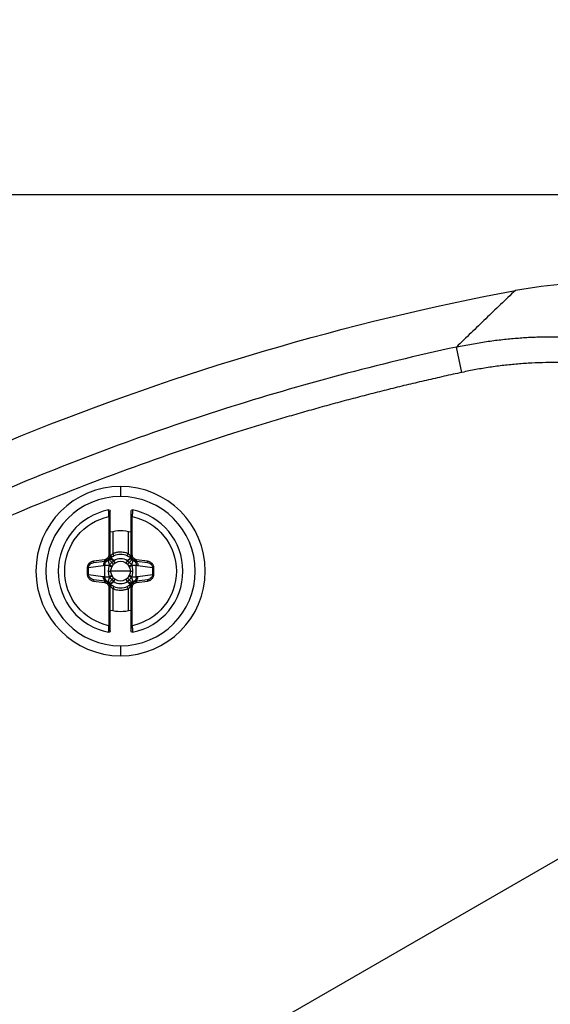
# Model space of a CAD drawing. Header units: millimetres. Extents: x 0 to 2235, y 0 to 1727.
# Tile 29 of 60: x 1133 to 1214, y 593 to 744. Entities that reach past the tile are written whole.
import ezdxf

# ---------------------------------------------------------------- set-up
doc = ezdxf.new("R2010")
doc.units = ezdxf.units.MM
doc.header["$LTSCALE"] = 2
doc.layers.add('DIMENSIONS', color=140, linetype='Continuous', lineweight=25)
doc.styles.add('SLDTEXTSTYLE0', font='TXT', dxfattribs={"width": 0.75})
doc.dimstyles.new('SLDDIMSTYLE0', dxfattribs={"dimtxt": 20, "dimasz": 20, "dimexe": 0, "dimexo": 0.0625, "dimgap": 5, "dimtad": 0, "dimtih": 1, "dimtoh": 1, "dimdec": 1, "dimlfac": 0.5, "dimrnd": 1e-09, "dimzin": 4, "dimdsep": 46, "dimtxsty": 'SLDTEXTSTYLE0', "dimsah": 1, "dimcen": 0.09, "dimadec": 0, "dimazin": 1, "dimtfac": 1, "dimtdec": 1, "dimtofl": 0, "dimtmove": 0, "dimatfit": 3, "dimfxl": 1, "dimfrac": 2, "dimtolj": 1, "dimtzin": 12, "dimarcsym": 0})
doc.dimstyles.new('SLDDIMSTYLE3', dxfattribs={"dimtxt": 20, "dimasz": 20, "dimexe": 0, "dimexo": 0.0625, "dimgap": 5, "dimtad": 0, "dimtih": 1, "dimtoh": 1, "dimdec": 1, "dimlfac": 0.5, "dimrnd": 1e-09, "dimzin": 4, "dimdsep": 46, "dimtxsty": 'SLDTEXTSTYLE0', "dimsah": 1, "dimcen": 0.09, "dimadec": 0, "dimazin": 1, "dimtfac": 1, "dimtdec": 1, "dimtmove": 0, "dimatfit": 0, "dimfxl": 1, "dimfrac": 2, "dimtolj": 1, "dimtzin": 12, "dimarcsym": 0})
doc.dimstyles.new('SLDDIMSTYLE4', dxfattribs={"dimtxt": 20, "dimasz": 20, "dimexe": 0, "dimexo": 0.0625, "dimgap": 5, "dimtad": 0, "dimtih": 1, "dimtoh": 1, "dimdec": 1, "dimlfac": 0.5, "dimrnd": 1e-09, "dimzin": 12, "dimdsep": 46, "dimtxsty": 'SLDTEXTSTYLE0', "dimsah": 1, "dimcen": 0, "dimadec": 0, "dimazin": 3, "dimtfac": 1, "dimtdec": 1, "dimtofl": 0, "dimtmove": 0, "dimatfit": 3, "dimfxl": 1, "dimfrac": 2, "dimtolj": 1, "dimtzin": 12, "dimarcsym": 0})

# ---------------------------------------------------------------- blocks, each defined once
blk = doc.blocks.new('_D')
at = {"layer": 'DIMENSIONS', "transparency": 16777216}
for p, q in [((304.05, 890.42), (304.05, 710.89)), ((1292.05, 888.67), (1292.05, 710.89)), ((764.8, 720.18), (758.7, 720.18)), ((758.7, 720.18), (758.7, 688.43)), ((831.3, 720.18), (837.39, 720.18)), ((837.39, 720.18), (837.39, 688.43)), ((304.05, 717.24), (748.55, 717.24)), ((1292.05, 717.24), (847.54, 717.24)), ((758.7, 688.43), (764.8, 688.43)), ((837.39, 688.43), (831.3, 688.43))]:
    blk.add_line(p, q, dxfattribs=at)
for points in [[(304.05, 717.24), (324.05, 714.16), (324.05, 720.31)], [(1292.05, 717.24), (1272.05, 720.31), (1272.05, 714.16)]]:
    blk.add_solid(points, dxfattribs=at)
at = {"layer": 'DIMENSIONS', "transparency": 16777216, "char_height": 20, "attachment_point": 1, "style": 'SLDTEXTSTYLE0'}
for s, insert in [('494.0', (764.8, 750.02)), ('19.45', (764.8, 714.21))]:
    blk.add_mtext(s, dxfattribs=dict(at, insert=insert))
blk = doc.blocks.new('_D_15')
at = {"layer": 'DIMENSIONS', "transparency": 16777216}
for p, q in [((1338.66, 573.73), (1338.66, 612.19)), ((1157.17, 573.73), (1345.01, 573.73)), ((1312.79, 515.68), (1306.7, 515.68)), ((1306.7, 515.68), (1306.7, 483.93)), ((1364.52, 515.68), (1370.61, 515.68)), ((1370.61, 515.68), (1370.61, 483.93)), ((1306.7, 483.93), (1312.79, 483.93)), ((1370.61, 483.93), (1364.52, 483.93)), ((1152.09, 451.73), (1345.01, 451.73)), ((1338.66, 451.73), (1338.66, 413.27))]:
    blk.add_line(p, q, dxfattribs=at)
for points in [[(1338.66, 573.73), (1341.73, 593.73), (1335.58, 593.73)], [(1338.66, 451.73), (1335.58, 431.73), (1341.73, 431.73)]]:
    blk.add_solid(points, dxfattribs=at)
at = {"layer": 'DIMENSIONS', "transparency": 16777216, "char_height": 20, "attachment_point": 1, "style": 'SLDTEXTSTYLE0'}
for s, insert in [('61.0', (1312.79, 545.52)), ('2.40', (1312.79, 509.71))]:
    blk.add_mtext(s, dxfattribs=dict(at, insert=insert))
blk = doc.blocks.new('_D_16')
at = {"layer": 'DIMENSIONS', "transparency": 16777216}
for p, q in [((1148.81, 576.48), (1313.91, 671.8)), ((1313.91, 671.8), (1344.29, 671.8))]:
    blk.add_line(p, q, dxfattribs=at)
blk.add_solid([(1148.81, 576.48), (1167.67, 583.82), (1164.59, 589.15)], dxfattribs=at)
at = {"layer": 'DIMENSIONS', "transparency": 16777216, "char_height": 20, "attachment_point": 1, "style": 'SLDTEXTSTYLE0'}
for s, insert in [('M5X0.8', (1347.47, 697.58)), ('(8X)', (1368.35, 665.83))]:
    blk.add_mtext(s, dxfattribs=dict(at, insert=insert))

msp = doc.modelspace()

# ---------------------------------------------------------------- linework, layer by layer
for p, q in [((1200.64, 689.9), (1199.79, 693.8)), ((1148.05, 672.31), (1148.05, 670.77)), ((1146.25, 667.68), (1146.25, 661.8)), ((1146.45, 661.8), (1146.45, 667.68)), ((1149.65, 667.68), (1149.65, 661.8)), ((1149.85, 661.8), (1149.85, 667.68)), ((1146.85, 665.36), (1146.85, 661.99)), ((1149.25, 661.99), (1149.25, 665.36)), ((1146.45, 661.47), (1146.45, 661.8)), ((1149.65, 661.8), (1149.85, 661.8)), ((1149.65, 661.8), (1149.65, 661.47)), ((1145.37, 660.09), (1143.1, 659.77)), ((1143.61, 660.5), (1143.91, 660.6)), ((1145.58, 661.03), (1143.89, 660.79)), ((1143.91, 660.59), (1145.6, 660.83)), ((1145.6, 660.83), (1145.58, 661.03)), ((1145.6, 660.83), (1145.99, 660.89)), ((1145.63, 658.4), (1145.63, 660.15)), ((1146.41, 661.19), (1146.41, 661.19)), ((1146.55, 661.36), (1146.53, 661.34)), ((1149.62, 661.3), (1149.6, 661.32)), ((1149.67, 661.22), (1149.67, 661.22)), ((1150.11, 660.89), (1150.49, 660.83)), ((1150.47, 658.4), (1150.47, 660.15)), ((1150.49, 660.83), (1152.18, 660.59)), ((1152.21, 660.79), (1150.52, 661.03)), ((1152.99, 659.77), (1150.72, 660.09)), ((1152.18, 660.59), (1152.21, 660.79)), ((1152.18, 660.6), (1152.49, 660.5)), ((1143.1, 659.77), (1142.92, 659.77)), ((1142.92, 659.77), (1142.92, 658.77)), ((1143.1, 658.77), (1143.1, 659.77)), ((1143.1, 658.77), (1145.37, 658.45)), ((1148.05, 659.27), (1146.54, 659.27)), ((1149.56, 659.27), (1148.05, 659.27)), ((1150.72, 658.45), (1152.99, 658.77)), ((1152.99, 659.77), (1152.99, 658.77)), ((1152.99, 658.77), (1153.18, 658.77)), ((1153.18, 658.77), (1153.18, 659.77)), ((1143.91, 657.95), (1143.61, 658.04)), ((1143.91, 657.95), (1143.89, 657.75)), ((1143.89, 657.75), (1145.58, 657.52)), ((1145.6, 657.71), (1143.91, 657.95)), ((1145.99, 657.66), (1145.6, 657.71)), ((1146.43, 657.32), (1146.43, 657.32)), ((1146.45, 656.74), (1146.45, 657.07)), ((1146.47, 657.24), (1146.5, 657.22)), ((1149.55, 657.18), (1149.57, 657.2)), ((1149.65, 657.07), (1149.65, 656.74)), ((1149.68, 657.36), (1149.68, 657.36)), ((1150.49, 657.71), (1150.11, 657.66)), ((1152.18, 657.95), (1150.49, 657.71)), ((1150.49, 657.71), (1150.52, 657.52)), ((1150.52, 657.52), (1152.21, 657.75)), ((1152.49, 658.04), (1152.18, 657.95)), ((1146.25, 656.74), (1146.25, 650.86)), ((1146.45, 656.74), (1146.25, 656.74)), ((1146.45, 650.86), (1146.45, 656.74)), ((1146.85, 656.56), (1146.85, 653.18)), ((1149.25, 653.19), (1149.25, 656.56)), ((1149.65, 656.74), (1149.65, 650.86)), ((1149.85, 650.86), (1149.85, 656.74)), ((1148.05, 647.77), (1148.05, 646.24))]:
    msp.add_line(p, q)
for centre, radius, start, end in [((1148.05, 659.27), 13.04, 90, 270), ((1148.05, 659.27), 13.04, 270, 90), ((1148.05, 659.27), 11.5, 90, 270), ((1148.05, 659.27), 11.5, 270, 90), ((1148.05, 659.27), 9.6, 101.0397, 258.9603), ((1148.05, 659.27), 9.6, 281.0397, 78.9603), ((1148.05, 659.27), 6.2, 75.0448, 104.9552), ((1148.05, 659.27), 2.57, 66.1722, 113.825), ((1146.13, 660.15), 0.753, 100.5412, 183.9308), ((1148.05, 659.27), 1.49, 56.6665, 123.0408), ((1153.42, 658.49), 4.91, 151.033, 156.0592), ((1156, 648.51), 13.17, 117.9923, 120.1657), ((1140.1, 670.03), 13.17, 297.9923, 300.1657), ((1149.97, 658.4), 0.753, 280.5412, 3.9308), ((1142.67, 660.06), 4.91, 331.033, 336.0592), ((1148.05, 659.27), 2.57, 246.1729, 293.8252), ((1148.05, 659.27), 1.49, 236.6665, 303.0408), ((1148.05, 659.27), 6.2, 255.0448, 284.9552)]:
    msp.add_arc(centre, radius, start, end)
for points, knots in [([(1062.48, 643.1), (1084.59, 657.72), (1108.15, 670.14), (1157.27, 690.08), (1182.82, 697.61), (1208.86, 702.53)], [0, 0, 0, 0, 0.5, 0.5, 1, 1, 1, 1]), ([(1208.86, 702.53), (1208.1, 701.8), (1206.58, 700.35), (1204.3, 698.17), (1202.04, 695.99), (1200.54, 694.53), (1199.79, 693.8)], [0, 0, 0, 0, 0.254223, 0.505631, 0.754223, 1, 1, 1, 1]), ([(1208.89, 702.54), (1214.12, 703.53), (1219.37, 703.91), (1227.26, 703.6), (1229.9, 703.35), (1235.17, 702.55), (1237.75, 702), (1242.83, 700.61), (1245.32, 699.78), (1250.21, 697.84), (1252.61, 696.72), (1259.66, 692.94), (1263.98, 689.94), (1268.93, 685.61), (1269.9, 684.71), (1271.79, 682.86), (1272.71, 681.9), (1275.4, 678.94), (1277.06, 676.89), (1280.14, 672.62), (1281.55, 670.4), (1283.48, 666.96), (1284.09, 665.79), (1285.26, 663.41), (1285.81, 662.2), (1288.38, 656.06), (1289.85, 651.01), (1290.97, 644.52), (1291.16, 643.22), (1291.47, 640.59), (1291.58, 639.26), (1291.81, 635.27), (1291.82, 632.61), (1291.67, 629.95)], [0, 0, 0, 0, 0.125, 0.125, 0.1875, 0.1875, 0.25, 0.25, 0.3125, 0.3125, 0.375, 0.375, 0.5, 0.5, 0.53125, 0.53125, 0.5625, 0.5625, 0.625, 0.625, 0.6875, 0.6875, 0.71875, 0.71875, 0.75, 0.75, 0.875, 0.875, 0.90625, 0.90625, 0.9375, 0.9375, 1, 1, 1, 1]), ([(1199.79, 693.8), (1200.18, 693.88), (1200.96, 694.05), (1202.12, 694.27), (1203.27, 694.47), (1204.4, 694.64), (1205.52, 694.8), (1206.63, 694.94), (1207.73, 695.05), (1208.8, 695.15), (1209.86, 695.23), (1210.9, 695.3), (1211.93, 695.35), (1212.93, 695.38), (1213.91, 695.39), (1214.88, 695.4), (1218.26, 695.36), (1223.95, 694.94), (1231.9, 693.4), (1239.53, 691), (1246.89, 687.7), (1253.8, 683.61), (1260.2, 678.74), (1266.01, 673.16), (1271.12, 666.97), (1275.51, 660.2), (1279.06, 653.04), (1281.8, 645.42), (1283.17, 639.6), (1283.8, 635.68), (1284.04, 633.84), (1284.25, 631.93), (1284.4, 629.94), (1284.5, 627.88), (1284.54, 625.76), (1284.52, 623.59), (1284.45, 622.12), (1284.41, 621.38)], [0, 0, 0, 0, 0.009275, 0.018439, 0.027486, 0.036411, 0.045211, 0.053879, 0.062412, 0.070806, 0.079055, 0.087157, 0.095106, 0.102899, 0.110533, 0.118003, 0.125306, 0.189397, 0.250349, 0.313497, 0.375222, 0.437823, 0.500002, 0.562184, 0.624781, 0.68651, 0.749654, 0.810611, 0.874697, 0.888534, 0.902944, 0.917904, 0.933389, 0.94937, 0.965819, 0.982706, 1, 1, 1, 1]), ([(1199.79, 693.8), (1187.75, 691.18), (1175.82, 688.01), (1152.33, 680.54), (1140.75, 676.25), (1106.72, 661.79), (1084.94, 650), (1064.45, 636.3)], [0, 0, 0, 0, 0.25, 0.25, 0.5, 0.5, 1, 1, 1, 1]), ([(1280.43, 621.62), (1280.45, 622.01), (1280.49, 622.79), (1280.53, 623.96), (1280.54, 625.13), (1280.54, 626.3), (1280.52, 627.47), (1280.47, 628.63), (1280.41, 629.8), (1280.32, 630.96), (1280.21, 632.13), (1280.09, 633.29), (1279.94, 634.45), (1279.77, 635.61), (1279.23, 638.88), (1278, 644.21), (1275.43, 651.37), (1272.06, 658.19), (1267.92, 664.57), (1263.09, 670.44), (1257.61, 675.7), (1251.56, 680.31), (1245.02, 684.18), (1238.07, 687.28), (1230.81, 689.55), (1223.34, 690.99), (1217.55, 691.41), (1213.56, 691.41), (1211.39, 691.34), (1209.23, 691.19), (1207.07, 690.98), (1204.92, 690.69), (1202.77, 690.34), (1201.35, 690.04), (1200.64, 689.9)], [0, 0, 0, 0, 0.009664, 0.0193109, 0.0289435, 0.038565, 0.0481784, 0.0577866, 0.0673926, 0.0769997, 0.0866106, 0.0962285, 0.1058564, 0.1154974, 0.1251543, 0.1877078, 0.2502508, 0.3127156, 0.3751789, 0.4375876, 0.5000019, 0.5624071, 0.624825, 0.6872793, 0.7497533, 0.8122872, 0.8748498, 0.8927685, 0.9106416, 0.9284883, 0.9463281, 0.9641805, 0.9820647, 1, 1, 1, 1]), ([(1200.64, 689.9), (1199.72, 689.7), (1197.88, 689.29), (1195.13, 688.66), (1192.39, 688.02), (1189.65, 687.35), (1186.92, 686.66), (1184.19, 685.95), (1181.47, 685.23), (1178.76, 684.48), (1176.05, 683.72), (1173.34, 682.93), (1170.64, 682.13), (1167.95, 681.31), (1160.35, 678.92), (1147.95, 674.66), (1130.96, 667.91), (1114.31, 660.37), (1101.9, 654.03), (1093.49, 649.41), (1088.93, 646.82), (1084.4, 644.18), (1079.91, 641.47), (1075.46, 638.7), (1071.04, 635.88), (1068.13, 633.94), (1066.67, 632.98)], [0, 0, 0, 0, 0.019275, 0.03854, 0.057797, 0.077047, 0.096291, 0.11553, 0.134764, 0.153995, 0.173225, 0.192453, 0.21168, 0.230909, 0.250139, 0.374871, 0.499609, 0.624395, 0.749288, 0.785111, 0.820922, 0.856725, 0.892528, 0.928337, 0.964159, 1, 1, 1, 1]), ([(1146.25, 650.86), (1144.32, 651.28), (1142.6, 652.33), (1140.12, 655.4), (1139.45, 657.3), (1139.45, 661.24), (1140.12, 663.15), (1142.6, 666.21), (1144.32, 667.27), (1146.25, 667.68)], [0, 0, 0, 0, 0.25, 0.25, 0.5, 0.5, 0.75, 0.75, 1, 1, 1, 1]), ([(1146.21, 668.69), (1146.27, 668.71), (1146.33, 668.69), (1146.42, 668.62), (1146.45, 668.56), (1146.45, 668.5)], [0, 0, 0, 0, 0.5, 0.5, 1, 1, 1, 1]), ([(1146.25, 667.68), (1146.25, 667.73), (1146.24, 667.81), (1146.24, 667.94), (1146.23, 668.05), (1146.23, 668.15), (1146.23, 668.25), (1146.22, 668.33), (1146.22, 668.44), (1146.21, 668.57), (1146.21, 668.68), (1146.21, 668.69), (1146.21, 668.69)], [0, 0, 0, 0, 0.08321, 0.162752, 0.23862, 0.310809, 0.379318, 0.444147, 0.505297, 0.673596, 0.838421, 1, 1, 1, 1]), ([(1146.45, 667.68), (1146.45, 667.68), (1146.43, 667.68), (1146.35, 667.68), (1146.3, 667.68), (1146.25, 667.68)], [0, 0, 0, 0, 0.5, 0.5, 1, 1, 1, 1]), ([(1146.45, 667.68), (1146.45, 667.89), (1146.45, 668.11), (1146.45, 668.41), (1146.45, 668.5), (1146.45, 668.5)], [0, 0, 0, 0, 0.5, 0.5, 1, 1, 1, 1]), ([(1149.65, 668.5), (1149.65, 668.56), (1149.68, 668.62), (1149.77, 668.69), (1149.83, 668.71), (1149.89, 668.69)], [0, 0, 0, 0, 0.5, 0.5, 1, 1, 1, 1]), ([(1149.65, 668.5), (1149.65, 668.5), (1149.65, 668.41), (1149.65, 668.11), (1149.65, 667.89), (1149.65, 667.68)], [0, 0, 0, 0, 0.5, 0.5, 1, 1, 1, 1]), ([(1149.65, 667.68), (1149.65, 667.68), (1149.67, 667.68), (1149.74, 667.68), (1149.8, 667.68), (1149.85, 667.68)], [0, 0, 0, 0, 0.5, 0.5, 1, 1, 1, 1]), ([(1149.89, 668.69), (1149.89, 668.69), (1149.89, 668.69), (1149.89, 668.66), (1149.88, 668.62), (1149.88, 668.57), (1149.88, 668.49), (1149.88, 668.38), (1149.87, 668.21), (1149.86, 667.97), (1149.85, 667.78), (1149.85, 667.68)], [0, 0, 0, 0, 0.080565, 0.1619191, 0.2440947, 0.3271218, 0.4110277, 0.495836, 0.6439592, 0.8120333, 1, 1, 1, 1]), ([(1149.85, 667.68), (1151.77, 667.27), (1153.5, 666.21), (1155.97, 663.15), (1156.65, 661.24), (1156.65, 657.3), (1155.97, 655.4), (1153.5, 652.33), (1151.77, 651.28), (1149.85, 650.86)], [0, 0, 0, 0, 0.25, 0.25, 0.5, 0.5, 0.75, 0.75, 1, 1, 1, 1]), ([(1146.25, 661.8), (1146.25, 661.62), (1146.18, 661.43), (1145.94, 661.15), (1145.76, 661.06), (1145.58, 661.03)], [0, 0, 0, 0, 0.5, 0.5, 1, 1, 1, 1]), ([(1146.45, 661.8), (1146.45, 661.76), (1146.44, 661.66), (1146.41, 661.52), (1146.36, 661.39), (1146.3, 661.27), (1146.21, 661.16), (1146.11, 661.06), (1146, 660.97), (1145.88, 660.91), (1145.74, 660.86), (1145.65, 660.84), (1145.6, 660.83)], [0, 0, 0, 0, 0.100222, 0.200291, 0.300246, 0.400125, 0.499968, 0.599814, 0.699701, 0.799668, 0.899755, 1, 1, 1, 1]), ([(1146.45, 661.8), (1146.45, 661.8), (1146.43, 661.8), (1146.35, 661.8), (1146.3, 661.8), (1146.25, 661.8)], [0, 0, 0, 0, 0.5, 0.5, 1, 1, 1, 1]), ([(1146.38, 661.18), (1146.39, 661.21), (1146.42, 661.27), (1146.44, 661.37), (1146.45, 661.44), (1146.45, 661.47)], [0, 0, 0, 0, 0.323707, 0.656853, 1, 1, 1, 1]), ([(1146.47, 661.47), (1146.47, 661.46), (1146.46, 661.41), (1146.44, 661.33), (1146.41, 661.25), (1146.39, 661.2), (1146.38, 661.18)], [0, 0, 0, 0, 0.152184, 0.530321, 0.785824, 1, 1, 1, 1]), ([(1146.56, 661.66), (1146.59, 661.6), (1146.6, 661.53), (1146.58, 661.42), (1146.56, 661.37), (1146.52, 661.34)], [0, 0, 0, 0, 0.5, 0.5, 1, 1, 1, 1]), ([(1146.52, 661.34), (1146.54, 661.35), (1146.59, 661.39), (1146.67, 661.44), (1146.76, 661.5), (1146.87, 661.56), (1146.97, 661.6), (1147.01, 661.62)], [0, 0, 0, 0, 0.177982, 0.353743, 0.527652, 0.762772, 1, 1, 1, 1]), ([(1146.85, 661.99), (1146.93, 662.02), (1147.08, 662.08), (1147.31, 662.15), (1147.56, 662.21), (1147.8, 662.24), (1148.1, 662.25), (1148.46, 662.22), (1148.87, 662.14), (1149.12, 662.04), (1149.25, 661.99)], [0, 0, 0, 0, 0.1006569, 0.2002973, 0.2996195, 0.399329, 0.5001226, 0.6671966, 0.8327338, 1, 1, 1, 1]), ([(1146.85, 661.99), (1146.89, 661.89), (1146.93, 661.8), (1146.99, 661.66), (1147.01, 661.62), (1147.01, 661.62)], [0, 0, 0, 0, 0.5, 0.5, 1, 1, 1, 1]), ([(1149.09, 661.62), (1149.09, 661.62), (1149.1, 661.66), (1149.16, 661.8), (1149.21, 661.89), (1149.25, 661.99)], [0, 0, 0, 0, 0.5, 0.5, 1, 1, 1, 1]), ([(1149.09, 661.62), (1149.12, 661.61), (1149.18, 661.58), (1149.28, 661.53), (1149.42, 661.45), (1149.54, 661.37), (1149.61, 661.31), (1149.63, 661.3)], [0, 0, 0, 0, 0.135654, 0.293465, 0.474264, 0.863534, 1, 1, 1, 1]), ([(1149.63, 661.3), (1149.59, 661.33), (1149.56, 661.38), (1149.54, 661.5), (1149.54, 661.56), (1149.56, 661.62)], [0, 0, 0, 0, 0.5, 0.5, 1, 1, 1, 1]), ([(1149.71, 661.21), (1149.7, 661.24), (1149.67, 661.29), (1149.65, 661.38), (1149.64, 661.44), (1149.63, 661.47)], [0, 0, 0, 0, 0.3233, 0.659901, 1, 1, 1, 1]), ([(1150.49, 660.83), (1150.45, 660.84), (1150.35, 660.86), (1150.22, 660.91), (1150.1, 660.97), (1149.99, 661.06), (1149.84, 661.21), (1149.69, 661.45), (1149.65, 661.68), (1149.65, 661.8), (1149.65, 661.8)], [0, 0, 0, 0, 0.100429, 0.200709, 0.300879, 0.400977, 0.501043, 0.747195, 0.993978, 1, 1, 1, 1]), ([(1149.65, 661.47), (1149.65, 661.47), (1149.65, 661.42), (1149.66, 661.33), (1149.69, 661.25), (1149.71, 661.21)], [0, 0, 0, 0, 0.019293, 0.519732, 1, 1, 1, 1]), ([(1150.52, 661.03), (1150.34, 661.06), (1150.16, 661.15), (1149.92, 661.43), (1149.85, 661.62), (1149.85, 661.8)], [0, 0, 0, 0, 0.5, 0.5, 1, 1, 1, 1]), ([(1143.89, 660.79), (1143.83, 660.78), (1143.73, 660.76), (1143.58, 660.71), (1143.45, 660.65), (1143.33, 660.57), (1143.23, 660.48), (1143.14, 660.38), (1143.07, 660.28), (1143.01, 660.18), (1142.97, 660.07), (1142.94, 659.97), (1142.92, 659.87), (1142.92, 659.81), (1142.92, 659.77)], [0, 0, 0, 0, 0.104916, 0.205926, 0.303004, 0.396206, 0.485501, 0.570922, 0.652393, 0.729926, 0.803479, 0.873053, 0.938604, 1, 1, 1, 1]), ([(1143.1, 659.77), (1143.1, 659.98), (1143.2, 660.18), (1143.5, 660.47), (1143.7, 660.56), (1143.91, 660.59)], [0, 0, 0, 0, 0.5, 0.5, 1, 1, 1, 1]), ([(1143.91, 660.59), (1143.91, 660.59), (1143.91, 660.61), (1143.9, 660.69), (1143.89, 660.75), (1143.89, 660.79)], [0, 0, 0, 0, 0.5, 0.5, 1, 1, 1, 1]), ([(1145.63, 660.15), (1145.63, 660.19), (1145.63, 660.27), (1145.66, 660.43), (1145.72, 660.58), (1145.81, 660.71), (1145.89, 660.79), (1146, 660.86), (1146.07, 660.89), (1146.11, 660.91)], [0, 0, 0, 0, 0.130826, 0.235825, 0.47108, 0.603467, 0.735804, 0.85261, 1, 1, 1, 1]), ([(1146.28, 660.15), (1146.14, 660.15), (1146.01, 660.15), (1145.78, 660.15), (1145.69, 660.15), (1145.63, 660.15)], [0, 0, 0, 0, 0.5, 0.5, 1, 1, 1, 1]), ([(1146.11, 660.91), (1146.15, 660.92), (1146.22, 660.95), (1146.28, 661), (1146.31, 661.03)], [0, 0, 0, 0, 0.507, 1, 1, 1, 1]), ([(1146.11, 660.91), (1146.12, 660.91), (1146.12, 660.9), (1146.12, 660.88), (1146.13, 660.85), (1146.15, 660.79), (1146.18, 660.72), (1146.21, 660.62), (1146.24, 660.51), (1146.28, 660.38), (1146.31, 660.29), (1146.33, 660.24)], [0, 0, 0, 0, 0.092239, 0.184572, 0.28143, 0.385977, 0.500101, 0.61655, 0.750057, 0.861085, 1, 1, 1, 1]), ([(1146.28, 660.15), (1146.26, 660.06), (1146.22, 659.9), (1146.19, 659.67), (1146.17, 659.47), (1146.16, 659.34), (1146.16, 659.27)], [0, 0, 0, 0, 0.299652, 0.55453, 0.781678, 1, 1, 1, 1]), ([(1146.31, 661.03), (1146.33, 661.05), (1146.37, 661.1), (1146.4, 661.16), (1146.41, 661.19)], [0, 0, 0, 0, 0.49734, 1, 1, 1, 1]), ([(1146.31, 661.03), (1146.31, 661.02), (1146.35, 660.98), (1146.5, 660.83), (1146.61, 660.72), (1146.72, 660.61)], [0, 0, 0, 0, 0.5, 0.5, 1, 1, 1, 1]), ([(1146.72, 660.61), (1146.69, 660.58), (1146.63, 660.52), (1146.55, 660.44), (1146.44, 660.35), (1146.38, 660.28), (1146.33, 660.24)], [0, 0, 0, 0, 0.230367, 0.480028, 0.633695, 1, 1, 1, 1]), ([(1146.41, 661.19), (1146.41, 661.19), (1146.42, 661.18), (1146.43, 661.18), (1146.46, 661.16), (1146.51, 661.14), (1146.6, 661.09), (1146.75, 661), (1146.9, 660.91), (1146.97, 660.86)], [0, 0, 0, 0, 0.06245, 0.125023, 0.250177, 0.368925, 0.500322, 0.756826, 1, 1, 1, 1]), ([(1146.42, 661.24), (1146.42, 661.24), (1146.43, 661.26), (1146.45, 661.27), (1146.45, 661.28)], [0, 0, 0, 0, 0.509187, 1, 1, 1, 1]), ([(1146.55, 661.36), (1146.55, 661.36), (1146.56, 661.36), (1146.58, 661.33), (1146.62, 661.29), (1146.7, 661.21), (1146.82, 661.09), (1146.94, 660.95), (1147.01, 660.88)], [0, 0, 0, 0, 0.111026, 0.230944, 0.359666, 0.497271, 0.712512, 1, 1, 1, 1]), ([(1146.97, 660.86), (1146.92, 660.81), (1146.84, 660.73), (1146.76, 660.64), (1146.72, 660.61)], [0, 0, 0, 0, 0.536732, 1, 1, 1, 1]), ([(1149.1, 660.87), (1148.79, 661.07), (1148.42, 661.19), (1147.68, 661.19), (1147.31, 661.08), (1147.01, 660.88)], [0, 0, 0, 0, 0.5, 0.5, 1, 1, 1, 1]), ([(1149.1, 660.87), (1149.13, 660.9), (1149.19, 660.96), (1149.26, 661.03), (1149.33, 661.09), (1149.38, 661.13), (1149.42, 661.17), (1149.49, 661.23), (1149.58, 661.3), (1149.59, 661.31), (1149.6, 661.32)], [0, 0, 0, 0, 0.116826, 0.221027, 0.312349, 0.390766, 0.456277, 0.508858, 0.774523, 1, 1, 1, 1]), ([(1149.12, 660.87), (1149.16, 660.89), (1149.23, 660.94), (1149.33, 661.01), (1149.42, 661.08), (1149.54, 661.15), (1149.64, 661.21), (1149.66, 661.22), (1149.67, 661.22)], [0, 0, 0, 0, 0.120273, 0.245486, 0.3742, 0.504709, 0.759651, 1, 1, 1, 1]), ([(1149.37, 660.61), (1149.33, 660.65), (1149.27, 660.71), (1149.19, 660.8), (1149.14, 660.85), (1149.12, 660.87)], [0, 0, 0, 0, 0.458667, 0.760554, 1, 1, 1, 1]), ([(1149.79, 661.03), (1149.79, 661.02), (1149.75, 660.98), (1149.59, 660.83), (1149.48, 660.72), (1149.37, 660.61)], [0, 0, 0, 0, 0.5, 0.5, 1, 1, 1, 1]), ([(1149.77, 660.24), (1149.74, 660.27), (1149.67, 660.33), (1149.53, 660.45), (1149.43, 660.55), (1149.37, 660.61)], [0, 0, 0, 0, 0.255023, 0.528662, 1, 1, 1, 1]), ([(1149.65, 661.28), (1149.66, 661.27), (1149.67, 661.26), (1149.68, 661.25), (1149.68, 661.25)], [0, 0, 0, 0, 0.465236, 1, 1, 1, 1]), ([(1149.67, 661.22), (1149.68, 661.18), (1149.71, 661.11), (1149.76, 661.06), (1149.79, 661.03)], [0, 0, 0, 0, 0.5061076, 1, 1, 1, 1]), ([(1149.77, 660.24), (1149.78, 660.27), (1149.8, 660.34), (1149.83, 660.42), (1149.86, 660.52), (1149.89, 660.62), (1149.93, 660.74), (1149.96, 660.83), (1149.98, 660.9), (1149.98, 660.91), (1149.98, 660.91)], [0, 0, 0, 0, 0.095827, 0.179251, 0.250284, 0.383821, 0.500387, 0.684925, 0.846606, 1, 1, 1, 1]), ([(1149.79, 661.03), (1149.82, 661), (1149.88, 660.95), (1149.95, 660.92), (1149.98, 660.91)], [0, 0, 0, 0, 0.492819, 1, 1, 1, 1]), ([(1150.47, 660.15), (1150.41, 660.15), (1150.32, 660.15), (1150.09, 660.15), (1149.95, 660.15), (1149.82, 660.15)], [0, 0, 0, 0, 0.5, 0.5, 1, 1, 1, 1]), ([(1149.93, 659.27), (1149.93, 659.34), (1149.93, 659.47), (1149.91, 659.68), (1149.88, 659.91), (1149.84, 660.06), (1149.82, 660.15)], [0, 0, 0, 0, 0.2209442, 0.4509199, 0.7038917, 1, 1, 1, 1]), ([(1149.98, 660.91), (1150.01, 660.9), (1150.07, 660.88), (1150.17, 660.82), (1150.26, 660.74), (1150.37, 660.6), (1150.44, 660.45), (1150.47, 660.28), (1150.47, 660.2), (1150.47, 660.15)], [0, 0, 0, 0, 0.108447, 0.199934, 0.350086, 0.500235, 0.749799, 0.860378, 1, 1, 1, 1]), ([(1150.11, 660.89), (1150.28, 660.86), (1150.44, 660.77), (1150.67, 660.48), (1150.73, 660.29), (1150.72, 660.09)], [0, 0, 0, 0, 0.5, 0.5, 1, 1, 1, 1]), ([(1150.49, 660.83), (1150.49, 660.83), (1150.49, 660.85), (1150.51, 660.93), (1150.51, 660.98), (1150.52, 661.03)], [0, 0, 0, 0, 0.5, 0.5, 1, 1, 1, 1]), ([(1152.18, 660.59), (1152.39, 660.56), (1152.6, 660.47), (1152.9, 660.18), (1152.99, 659.98), (1152.99, 659.77)], [0, 0, 0, 0, 0.5, 0.5, 1, 1, 1, 1]), ([(1153.18, 659.77), (1153.17, 659.82), (1153.17, 659.9), (1153.14, 660.04), (1153.09, 660.18), (1153.01, 660.32), (1152.9, 660.45), (1152.77, 660.57), (1152.6, 660.67), (1152.42, 660.75), (1152.28, 660.78), (1152.21, 660.79)], [0, 0, 0, 0, 0.082999, 0.173132, 0.270354, 0.374602, 0.485815, 0.60395, 0.728998, 0.860991, 1, 1, 1, 1]), ([(1142.92, 658.77), (1142.92, 658.73), (1142.93, 658.64), (1142.96, 658.51), (1143.01, 658.37), (1143.09, 658.23), (1143.2, 658.09), (1143.33, 657.97), (1143.49, 657.87), (1143.68, 657.79), (1143.82, 657.77), (1143.89, 657.75)], [0, 0, 0, 0, 0.082999, 0.173132, 0.270354, 0.374602, 0.485815, 0.60395, 0.728998, 0.860991, 1, 1, 1, 1]), ([(1143.1, 658.77), (1143.09, 658.77), (1143.06, 658.77), (1143, 658.77), (1142.96, 658.77), (1142.92, 658.77)], [0, 0, 0, 0, 0.5, 0.5, 1, 1, 1, 1]), ([(1143.91, 657.95), (1143.7, 657.98), (1143.5, 658.07), (1143.2, 658.36), (1143.1, 658.57), (1143.1, 658.77)], [0, 0, 0, 0, 0.5, 0.5, 1, 1, 1, 1]), ([(1145.99, 657.66), (1145.82, 657.68), (1145.65, 657.78), (1145.43, 658.07), (1145.37, 658.26), (1145.37, 658.45)], [0, 0, 0, 0, 0.5, 0.5, 1, 1, 1, 1]), ([(1146.16, 659.27), (1146.16, 659.21), (1146.17, 659.07), (1146.19, 658.87), (1146.22, 658.64), (1146.26, 658.48), (1146.28, 658.4)], [0, 0, 0, 0, 0.220944, 0.45092, 0.703892, 1, 1, 1, 1]), ([(1149.82, 658.4), (1149.84, 658.48), (1149.88, 658.64), (1149.91, 658.87), (1149.93, 659.08), (1149.93, 659.21), (1149.93, 659.27)], [0, 0, 0, 0, 0.299652, 0.55453, 0.781678, 1, 1, 1, 1]), ([(1152.99, 658.77), (1152.99, 658.57), (1152.9, 658.36), (1152.6, 658.07), (1152.39, 657.98), (1152.18, 657.95)], [0, 0, 0, 0, 0.5, 0.5, 1, 1, 1, 1]), ([(1152.21, 657.75), (1152.26, 657.76), (1152.37, 657.78), (1152.51, 657.83), (1152.65, 657.9), (1152.77, 657.98), (1152.87, 658.07), (1152.96, 658.16), (1153.03, 658.26), (1153.09, 658.37), (1153.13, 658.47), (1153.16, 658.58), (1153.17, 658.68), (1153.18, 658.74), (1153.18, 658.77)], [0, 0, 0, 0, 0.104916, 0.205926, 0.303004, 0.396206, 0.485501, 0.570922, 0.652393, 0.729926, 0.803479, 0.873053, 0.938604, 1, 1, 1, 1]), ([(1152.99, 659.77), (1153.01, 659.77), (1153.03, 659.77), (1153.1, 659.77), (1153.14, 659.77), (1153.18, 659.77)], [0, 0, 0, 0, 0.5, 0.5, 1, 1, 1, 1]), ([(1145.6, 657.71), (1145.6, 657.71), (1145.6, 657.69), (1145.59, 657.62), (1145.58, 657.56), (1145.58, 657.52)], [0, 0, 0, 0, 0.5, 0.5, 1, 1, 1, 1]), ([(1145.58, 657.52), (1145.76, 657.49), (1145.94, 657.4), (1146.18, 657.11), (1146.25, 656.93), (1146.25, 656.74)], [0, 0, 0, 0, 0.5, 0.5, 1, 1, 1, 1]), ([(1145.6, 657.71), (1145.65, 657.7), (1145.74, 657.69), (1145.88, 657.64), (1146, 657.57), (1146.11, 657.49), (1146.21, 657.39), (1146.3, 657.28), (1146.36, 657.15), (1146.41, 657.02), (1146.44, 656.88), (1146.45, 656.79), (1146.45, 656.74)], [0, 0, 0, 0, 0.100222, 0.200291, 0.300246, 0.400125, 0.499968, 0.599814, 0.699701, 0.799668, 0.899755, 1, 1, 1, 1]), ([(1146.11, 657.63), (1146.08, 657.65), (1146.03, 657.67), (1145.93, 657.72), (1145.84, 657.8), (1145.73, 657.94), (1145.66, 658.1), (1145.63, 658.26), (1145.63, 658.35), (1145.63, 658.4)], [0, 0, 0, 0, 0.108448, 0.199934, 0.350086, 0.500235, 0.749799, 0.860378, 1, 1, 1, 1]), ([(1145.63, 658.4), (1145.69, 658.4), (1145.78, 658.4), (1146.01, 658.4), (1146.14, 658.4), (1146.28, 658.4)], [0, 0, 0, 0, 0.5, 0.5, 1, 1, 1, 1]), ([(1146.33, 658.31), (1146.32, 658.27), (1146.3, 658.21), (1146.27, 658.12), (1146.24, 658.03), (1146.21, 657.93), (1146.17, 657.81), (1146.14, 657.71), (1146.12, 657.65), (1146.12, 657.64), (1146.11, 657.63)], [0, 0, 0, 0, 0.095827, 0.179251, 0.250284, 0.383821, 0.500387, 0.684925, 0.846606, 1, 1, 1, 1]), ([(1146.31, 657.52), (1146.28, 657.54), (1146.22, 657.59), (1146.15, 657.62), (1146.11, 657.63)], [0, 0, 0, 0, 0.492809, 1, 1, 1, 1]), ([(1146.31, 657.52), (1146.31, 657.52), (1146.35, 657.56), (1146.5, 657.72), (1146.62, 657.83), (1146.72, 657.94)], [0, 0, 0, 0, 0.5, 0.5, 1, 1, 1, 1]), ([(1146.43, 657.32), (1146.41, 657.36), (1146.38, 657.43), (1146.33, 657.49), (1146.31, 657.52)], [0, 0, 0, 0, 0.506108, 1, 1, 1, 1]), ([(1146.33, 658.31), (1146.36, 658.28), (1146.43, 658.21), (1146.57, 658.09), (1146.66, 658), (1146.72, 657.94)], [0, 0, 0, 0, 0.255023, 0.528662, 1, 1, 1, 1]), ([(1146.45, 657.07), (1146.45, 657.12), (1146.44, 657.21), (1146.41, 657.29), (1146.39, 657.33)], [0, 0, 0, 0, 0.510477, 1, 1, 1, 1]), ([(1146.39, 657.33), (1146.4, 657.31), (1146.43, 657.25), (1146.45, 657.16), (1146.46, 657.1), (1146.47, 657.07)], [0, 0, 0, 0, 0.323353, 0.659953, 1, 1, 1, 1]), ([(1146.44, 657.27), (1146.44, 657.27), (1146.43, 657.28), (1146.42, 657.29), (1146.42, 657.3)], [0, 0, 0, 0, 0.470862, 1, 1, 1, 1]), ([(1146.97, 657.68), (1146.94, 657.65), (1146.87, 657.6), (1146.77, 657.53), (1146.67, 657.47), (1146.56, 657.4), (1146.45, 657.34), (1146.44, 657.33), (1146.43, 657.32)], [0, 0, 0, 0, 0.120273, 0.245486, 0.3742, 0.504709, 0.759651, 1, 1, 1, 1]), ([(1146.47, 657.25), (1146.51, 657.21), (1146.54, 657.16), (1146.56, 657.05), (1146.55, 656.99), (1146.54, 656.93)], [0, 0, 0, 0, 0.5, 0.5, 1, 1, 1, 1]), ([(1147.01, 656.92), (1146.98, 656.94), (1146.92, 656.96), (1146.82, 657.02), (1146.68, 657.1), (1146.55, 657.18), (1146.49, 657.23), (1146.47, 657.25)], [0, 0, 0, 0, 0.135621, 0.293429, 0.474253, 0.863571, 1, 1, 1, 1]), ([(1147, 657.67), (1146.97, 657.64), (1146.91, 657.59), (1146.83, 657.52), (1146.77, 657.46), (1146.72, 657.41), (1146.68, 657.38), (1146.6, 657.31), (1146.52, 657.24), (1146.5, 657.23), (1146.5, 657.22)], [0, 0, 0, 0, 0.116826, 0.221027, 0.312349, 0.390766, 0.456277, 0.508858, 0.774523, 1, 1, 1, 1]), ([(1146.72, 657.94), (1146.76, 657.9), (1146.83, 657.83), (1146.91, 657.75), (1146.95, 657.7), (1146.97, 657.68)], [0, 0, 0, 0, 0.458667, 0.760554, 1, 1, 1, 1]), ([(1147.01, 656.92), (1147.01, 656.92), (1146.99, 656.88), (1146.93, 656.75), (1146.89, 656.65), (1146.85, 656.56)], [0, 0, 0, 0, 0.5, 0.5, 1, 1, 1, 1]), ([(1147, 657.67), (1147.31, 657.47), (1147.67, 657.36), (1148.41, 657.36), (1148.78, 657.47), (1149.09, 657.67)], [0, 0, 0, 0, 0.5, 0.5, 1, 1, 1, 1]), ([(1149.55, 657.18), (1149.54, 657.19), (1149.54, 657.19), (1149.51, 657.22), (1149.47, 657.26), (1149.4, 657.33), (1149.28, 657.46), (1149.16, 657.59), (1149.09, 657.67)], [0, 0, 0, 0, 0.111026, 0.230944, 0.359666, 0.497271, 0.712512, 1, 1, 1, 1]), ([(1149.58, 657.21), (1149.56, 657.19), (1149.51, 657.16), (1149.43, 657.11), (1149.34, 657.05), (1149.22, 656.98), (1149.13, 656.94), (1149.09, 656.92)], [0, 0, 0, 0, 0.1779807, 0.353741, 0.5276492, 0.7627602, 1, 1, 1, 1]), ([(1149.25, 656.56), (1149.21, 656.65), (1149.16, 656.75), (1149.1, 656.88), (1149.09, 656.92), (1149.09, 656.92)], [0, 0, 0, 0, 0.5, 0.5, 1, 1, 1, 1]), ([(1149.13, 657.69), (1149.17, 657.73), (1149.25, 657.82), (1149.33, 657.9), (1149.37, 657.94)], [0, 0, 0, 0, 0.536732, 1, 1, 1, 1]), ([(1149.68, 657.36), (1149.68, 657.36), (1149.68, 657.36), (1149.67, 657.37), (1149.64, 657.38), (1149.59, 657.41), (1149.5, 657.46), (1149.35, 657.54), (1149.2, 657.64), (1149.13, 657.69)], [0, 0, 0, 0, 0.06245, 0.125023, 0.250177, 0.368925, 0.500322, 0.756826, 1, 1, 1, 1]), ([(1149.37, 657.94), (1149.4, 657.97), (1149.46, 658.03), (1149.55, 658.11), (1149.65, 658.2), (1149.72, 658.26), (1149.77, 658.31)], [0, 0, 0, 0, 0.230367, 0.480028, 0.633695, 1, 1, 1, 1]), ([(1149.79, 657.52), (1149.79, 657.52), (1149.75, 657.56), (1149.59, 657.72), (1149.48, 657.83), (1149.37, 657.94)], [0, 0, 0, 0, 0.5, 0.5, 1, 1, 1, 1]), ([(1149.53, 656.89), (1149.51, 656.95), (1149.5, 657.01), (1149.51, 657.13), (1149.54, 657.18), (1149.58, 657.21)], [0, 0, 0, 0, 0.5, 0.5, 1, 1, 1, 1]), ([(1149.63, 657.07), (1149.63, 657.09), (1149.64, 657.14), (1149.66, 657.22), (1149.69, 657.3), (1149.71, 657.34), (1149.72, 657.36)], [0, 0, 0, 0, 0.152184, 0.530322, 0.785831, 1, 1, 1, 1]), ([(1149.68, 657.31), (1149.68, 657.3), (1149.66, 657.29), (1149.65, 657.27), (1149.64, 657.27)], [0, 0, 0, 0, 0.509187, 1, 1, 1, 1]), ([(1149.65, 656.74), (1149.65, 656.75), (1149.65, 656.83), (1149.67, 656.98), (1149.75, 657.2), (1149.88, 657.4), (1150.06, 657.55), (1150.26, 657.67), (1150.42, 657.7), (1150.49, 657.71)], [0, 0, 0, 0, 0.006018, 0.171952, 0.337541, 0.502963, 0.668396, 0.834016, 1, 1, 1, 1]), ([(1149.72, 657.36), (1149.71, 657.34), (1149.69, 657.29), (1149.66, 657.2), (1149.65, 657.13), (1149.65, 657.07), (1149.65, 657.07)], [0, 0, 0, 0, 0.24212, 0.489491, 0.98262, 1, 1, 1, 1]), ([(1149.79, 657.52), (1149.77, 657.5), (1149.72, 657.45), (1149.7, 657.39), (1149.68, 657.36)], [0, 0, 0, 0, 0.4973388, 1, 1, 1, 1]), ([(1149.98, 657.63), (1149.98, 657.64), (1149.98, 657.64), (1149.97, 657.66), (1149.96, 657.7), (1149.94, 657.75), (1149.92, 657.83), (1149.89, 657.93), (1149.86, 658.04), (1149.81, 658.17), (1149.79, 658.26), (1149.77, 658.31)], [0, 0, 0, 0, 0.092239, 0.1845722, 0.2814297, 0.3859774, 0.5001016, 0.61655, 0.7500575, 0.8610852, 1, 1, 1, 1]), ([(1149.98, 657.63), (1149.95, 657.62), (1149.88, 657.59), (1149.82, 657.54), (1149.79, 657.52)], [0, 0, 0, 0, 0.50699, 1, 1, 1, 1]), ([(1149.82, 658.4), (1149.95, 658.4), (1150.09, 658.4), (1150.32, 658.4), (1150.41, 658.4), (1150.47, 658.4)], [0, 0, 0, 0, 0.5, 0.5, 1, 1, 1, 1]), ([(1149.85, 656.74), (1149.85, 656.93), (1149.92, 657.11), (1150.16, 657.4), (1150.34, 657.49), (1150.52, 657.52)], [0, 0, 0, 0, 0.5, 0.5, 1, 1, 1, 1]), ([(1150.47, 658.4), (1150.47, 658.35), (1150.47, 658.27), (1150.44, 658.12), (1150.38, 657.97), (1150.29, 657.84), (1150.2, 657.75), (1150.1, 657.68), (1150.03, 657.65), (1149.98, 657.63)], [0, 0, 0, 0, 0.130826, 0.235825, 0.47108, 0.603467, 0.735804, 0.85261, 1, 1, 1, 1]), ([(1152.18, 657.95), (1152.18, 657.95), (1152.19, 657.93), (1152.2, 657.85), (1152.21, 657.8), (1152.21, 657.75)], [0, 0, 0, 0, 0.5, 0.5, 1, 1, 1, 1]), ([(1149.25, 656.56), (1149.17, 656.52), (1149.02, 656.46), (1148.78, 656.39), (1148.54, 656.34), (1148.3, 656.31), (1147.99, 656.3), (1147.64, 656.32), (1147.23, 656.4), (1146.98, 656.51), (1146.85, 656.56)], [0, 0, 0, 0, 0.100657, 0.200297, 0.29962, 0.399329, 0.500123, 0.667197, 0.832734, 1, 1, 1, 1]), ([(1149.65, 656.74), (1149.65, 656.74), (1149.67, 656.74), (1149.75, 656.74), (1149.8, 656.74), (1149.85, 656.74)], [0, 0, 0, 0, 0.5, 0.5, 1, 1, 1, 1]), ([(1146.21, 649.85), (1146.21, 649.85), (1146.21, 649.86), (1146.21, 649.88), (1146.21, 649.92), (1146.21, 649.98), (1146.22, 650.05), (1146.22, 650.16), (1146.23, 650.33), (1146.24, 650.58), (1146.24, 650.76), (1146.25, 650.86)], [0, 0, 0, 0, 0.080565, 0.1619191, 0.2440947, 0.3271218, 0.4110277, 0.495836, 0.6439592, 0.8120333, 1, 1, 1, 1]), ([(1146.45, 650.86), (1146.45, 650.86), (1146.43, 650.86), (1146.35, 650.86), (1146.3, 650.86), (1146.25, 650.86)], [0, 0, 0, 0, 0.5, 0.5, 1, 1, 1, 1]), ([(1146.45, 650.05), (1146.45, 650.05), (1146.45, 650.14), (1146.45, 650.44), (1146.45, 650.65), (1146.45, 650.86)], [0, 0, 0, 0, 0.5, 0.5, 1, 1, 1, 1]), ([(1149.85, 650.86), (1149.8, 650.86), (1149.74, 650.86), (1149.67, 650.86), (1149.65, 650.86), (1149.65, 650.86)], [0, 0, 0, 0, 0.5, 0.5, 1, 1, 1, 1]), ([(1149.65, 650.86), (1149.65, 650.65), (1149.65, 650.44), (1149.65, 650.14), (1149.65, 650.05), (1149.65, 650.05)], [0, 0, 0, 0, 0.5, 0.5, 1, 1, 1, 1]), ([(1149.85, 650.86), (1149.85, 650.82), (1149.85, 650.73), (1149.86, 650.61), (1149.86, 650.5), (1149.87, 650.39), (1149.87, 650.3), (1149.87, 650.22), (1149.88, 650.1), (1149.88, 649.97), (1149.89, 649.87), (1149.89, 649.86), (1149.89, 649.85)], [0, 0, 0, 0, 0.08321, 0.162752, 0.23862, 0.310809, 0.379318, 0.444147, 0.505297, 0.673596, 0.838421, 1, 1, 1, 1]), ([(1146.45, 650.05), (1146.45, 649.99), (1146.42, 649.93), (1146.33, 649.85), (1146.27, 649.84), (1146.21, 649.85)], [0, 0, 0, 0, 0.5, 0.5, 1, 1, 1, 1]), ([(1149.89, 649.85), (1149.83, 649.84), (1149.77, 649.85), (1149.68, 649.93), (1149.65, 649.99), (1149.65, 650.05)], [0, 0, 0, 0, 0.5, 0.5, 1, 1, 1, 1])]:
    msp.add_open_spline(points, degree=3, knots=knots)
for points in [[(1208.89, 702.54), (1208.88, 702.54), (1208.87, 702.53), (1208.86, 702.53)], [(1146.47, 661.47), (1146.48, 661.39), (1146.46, 661.3), (1146.42, 661.24)], [(1146.5, 661.55), (1146.53, 661.45), (1146.51, 661.35), (1146.45, 661.28)], [(1146.47, 661.47), (1146.46, 661.47), (1146.45, 661.47), (1146.45, 661.47)], [(1146.5, 661.55), (1146.49, 661.52), (1146.48, 661.49), (1146.47, 661.47)], [(1146.56, 661.66), (1146.54, 661.62), (1146.52, 661.59), (1146.5, 661.55)], [(1146.85, 661.99), (1146.74, 661.89), (1146.64, 661.77), (1146.56, 661.66)], [(1149.56, 661.62), (1149.49, 661.73), (1149.37, 661.88), (1149.25, 661.99)], [(1149.59, 661.56), (1149.58, 661.58), (1149.57, 661.6), (1149.56, 661.62)], [(1149.65, 661.28), (1149.59, 661.34), (1149.57, 661.46), (1149.59, 661.56)], [(1149.63, 661.47), (1149.62, 661.5), (1149.61, 661.53), (1149.59, 661.56)], [(1149.68, 661.25), (1149.64, 661.31), (1149.62, 661.39), (1149.63, 661.47)], [(1149.65, 661.47), (1149.65, 661.47), (1149.64, 661.47), (1149.63, 661.47)], [(1145.63, 660.15), (1145.55, 660.12), (1145.46, 660.11), (1145.37, 660.09)], [(1145.99, 660.89), (1146.03, 660.89), (1146.08, 660.9), (1146.11, 660.91)], [(1146.33, 660.24), (1146.31, 660.21), (1146.3, 660.18), (1146.28, 660.15)], [(1146.28, 660.15), (1146.44, 660.06), (1146.61, 659.97), (1146.72, 659.9)], [(1146.33, 660.24), (1146.49, 660.16), (1146.66, 660.08), (1146.78, 660.03)], [(1146.38, 661.18), (1146.39, 661.2), (1146.4, 661.22), (1146.42, 661.24)], [(1146.41, 661.19), (1146.4, 661.19), (1146.39, 661.19), (1146.38, 661.18)], [(1146.55, 661.36), (1146.49, 661.32), (1146.44, 661.26), (1146.41, 661.19)], [(1146.55, 661.36), (1146.49, 661.32), (1146.44, 661.25), (1146.41, 661.19)], [(1146.45, 661.28), (1146.47, 661.3), (1146.49, 661.32), (1146.52, 661.34)], [(1146.52, 661.34), (1146.53, 661.35), (1146.54, 661.35), (1146.55, 661.36)], [(1146.72, 660.61), (1146.82, 660.51), (1146.91, 660.42), (1146.98, 660.35)], [(1146.72, 659.9), (1146.74, 659.95), (1146.76, 659.99), (1146.78, 660.03)], [(1146.78, 660.03), (1146.84, 660.16), (1146.9, 660.27), (1146.98, 660.35)], [(1147.01, 660.88), (1146.99, 660.87), (1146.98, 660.86), (1146.97, 660.86)], [(1146.97, 660.86), (1147.04, 660.72), (1147.11, 660.58), (1147.16, 660.48)], [(1146.98, 660.35), (1147.03, 660.4), (1147.09, 660.44), (1147.16, 660.48)], [(1147.01, 660.88), (1147.09, 660.74), (1147.17, 660.62), (1147.24, 660.52)], [(1147.16, 660.48), (1147.18, 660.49), (1147.21, 660.51), (1147.24, 660.52)], [(1148.87, 660.52), (1148.93, 660.61), (1149.01, 660.74), (1149.1, 660.87)], [(1148.87, 660.52), (1148.89, 660.51), (1148.91, 660.49), (1148.93, 660.48)], [(1148.93, 660.48), (1149, 660.44), (1149.07, 660.4), (1149.12, 660.35)], [(1149.12, 660.87), (1149.12, 660.87), (1149.11, 660.87), (1149.1, 660.87)], [(1149.37, 660.61), (1149.28, 660.51), (1149.19, 660.42), (1149.12, 660.35)], [(1149.12, 660.35), (1149.2, 660.27), (1149.26, 660.16), (1149.31, 660.03)], [(1149.31, 660.03), (1149.43, 660.08), (1149.61, 660.16), (1149.77, 660.24)], [(1149.31, 660.03), (1149.33, 659.99), (1149.36, 659.95), (1149.38, 659.9)], [(1149.6, 661.32), (1149.61, 661.31), (1149.62, 661.31), (1149.63, 661.3)], [(1149.67, 661.22), (1149.66, 661.26), (1149.63, 661.3), (1149.6, 661.32)], [(1149.6, 661.32), (1149.63, 661.3), (1149.66, 661.26), (1149.67, 661.22)], [(1149.63, 661.3), (1149.64, 661.29), (1149.65, 661.28), (1149.65, 661.28)], [(1149.71, 661.21), (1149.69, 661.22), (1149.68, 661.22), (1149.67, 661.22)], [(1149.68, 661.25), (1149.69, 661.23), (1149.7, 661.22), (1149.71, 661.21)], [(1149.82, 660.15), (1149.8, 660.18), (1149.78, 660.21), (1149.77, 660.24)], [(1149.98, 660.91), (1150.02, 660.9), (1150.06, 660.89), (1150.11, 660.89)], [(1150.72, 660.09), (1150.64, 660.11), (1150.55, 660.12), (1150.47, 660.15)], [(1145.37, 658.45), (1145.46, 658.44), (1145.55, 658.42), (1145.63, 658.4)], [(1146.16, 659.27), (1146.3, 659.27), (1146.44, 659.27), (1146.54, 659.27)], [(1146.78, 658.51), (1146.66, 658.46), (1146.49, 658.39), (1146.33, 658.31)], [(1146.54, 659.27), (1146.54, 659.49), (1146.61, 659.71), (1146.72, 659.9)], [(1146.72, 658.64), (1146.61, 658.84), (1146.54, 659.05), (1146.54, 659.27)], [(1146.78, 658.51), (1146.76, 658.55), (1146.74, 658.6), (1146.72, 658.64)], [(1146.98, 658.19), (1146.9, 658.28), (1146.84, 658.39), (1146.78, 658.51)], [(1149.31, 658.51), (1149.26, 658.39), (1149.2, 658.28), (1149.12, 658.19)], [(1149.38, 658.64), (1149.36, 658.6), (1149.33, 658.55), (1149.31, 658.51)], [(1149.77, 658.31), (1149.61, 658.39), (1149.43, 658.46), (1149.31, 658.51)], [(1149.38, 659.9), (1149.49, 659.71), (1149.56, 659.49), (1149.56, 659.27)], [(1149.56, 659.27), (1149.56, 659.05), (1149.49, 658.84), (1149.38, 658.64)], [(1149.82, 658.4), (1149.65, 658.48), (1149.49, 658.57), (1149.38, 658.64)], [(1149.56, 659.27), (1149.66, 659.27), (1149.79, 659.27), (1149.93, 659.27)], [(1150.47, 658.4), (1150.55, 658.42), (1150.64, 658.44), (1150.72, 658.45)], [(1146.11, 657.63), (1146.08, 657.64), (1146.03, 657.65), (1145.99, 657.66)], [(1146.28, 658.4), (1146.3, 658.37), (1146.31, 658.34), (1146.33, 658.31)], [(1146.39, 657.33), (1146.41, 657.33), (1146.42, 657.32), (1146.43, 657.32)], [(1146.42, 657.3), (1146.41, 657.31), (1146.4, 657.32), (1146.39, 657.33)], [(1146.42, 657.3), (1146.46, 657.23), (1146.48, 657.15), (1146.47, 657.07)], [(1146.43, 657.32), (1146.44, 657.29), (1146.46, 657.25), (1146.5, 657.22)], [(1146.5, 657.22), (1146.46, 657.25), (1146.44, 657.29), (1146.43, 657.32)], [(1146.47, 657.25), (1146.46, 657.25), (1146.45, 657.26), (1146.44, 657.27)], [(1146.44, 657.27), (1146.51, 657.2), (1146.53, 657.09), (1146.5, 656.99)], [(1146.45, 657.07), (1146.45, 657.07), (1146.45, 657.07), (1146.47, 657.07)], [(1146.5, 657.22), (1146.49, 657.23), (1146.48, 657.24), (1146.47, 657.25)], [(1146.47, 657.07), (1146.48, 657.05), (1146.49, 657.02), (1146.5, 656.99)], [(1146.5, 656.99), (1146.51, 656.97), (1146.52, 656.95), (1146.54, 656.93)], [(1146.54, 656.93), (1146.61, 656.81), (1146.72, 656.67), (1146.85, 656.56)], [(1146.72, 657.94), (1146.82, 658.04), (1146.91, 658.13), (1146.98, 658.19)], [(1146.97, 657.68), (1146.98, 657.68), (1146.99, 657.68), (1147, 657.67)], [(1147.16, 658.06), (1147.09, 658.1), (1147.03, 658.14), (1146.98, 658.19)], [(1147.23, 658.03), (1147.17, 657.93), (1147.08, 657.81), (1147, 657.67)], [(1147.23, 658.03), (1147.21, 658.04), (1147.19, 658.05), (1147.16, 658.06)], [(1148.94, 658.07), (1148.91, 658.05), (1148.89, 658.04), (1148.86, 658.02)], [(1149.09, 657.67), (1149.01, 657.8), (1148.92, 657.93), (1148.86, 658.02)], [(1149.12, 658.19), (1149.07, 658.14), (1149.01, 658.1), (1148.94, 658.07)], [(1149.13, 657.69), (1149.06, 657.82), (1148.99, 657.96), (1148.94, 658.07)], [(1149.09, 657.67), (1149.1, 657.67), (1149.12, 657.68), (1149.13, 657.69)], [(1149.37, 657.94), (1149.28, 658.03), (1149.19, 658.12), (1149.12, 658.19)], [(1149.53, 656.89), (1149.56, 656.92), (1149.58, 656.96), (1149.59, 657)], [(1149.55, 657.18), (1149.61, 657.23), (1149.66, 657.29), (1149.68, 657.36)], [(1149.55, 657.18), (1149.61, 657.23), (1149.66, 657.29), (1149.68, 657.36)], [(1149.58, 657.21), (1149.57, 657.2), (1149.56, 657.19), (1149.55, 657.18)], [(1149.59, 657), (1149.57, 657.09), (1149.58, 657.2), (1149.64, 657.27)], [(1149.64, 657.27), (1149.63, 657.25), (1149.6, 657.23), (1149.58, 657.21)], [(1149.59, 657), (1149.61, 657.02), (1149.62, 657.05), (1149.63, 657.07)], [(1149.63, 657.07), (1149.62, 657.15), (1149.63, 657.24), (1149.68, 657.31)], [(1149.63, 657.07), (1149.64, 657.07), (1149.65, 657.07), (1149.65, 657.07)], [(1149.68, 657.36), (1149.69, 657.36), (1149.71, 657.36), (1149.72, 657.36)], [(1149.72, 657.36), (1149.71, 657.34), (1149.7, 657.33), (1149.68, 657.31)], [(1149.77, 658.31), (1149.78, 658.34), (1149.8, 658.37), (1149.82, 658.4)], [(1150.11, 657.66), (1150.06, 657.65), (1150.02, 657.64), (1149.98, 657.63)], [(1149.25, 656.56), (1149.36, 656.65), (1149.46, 656.78), (1149.53, 656.89)]]:
    msp.add_open_spline(points, degree=3)

# ---------------------------------------------------------------- dimensions: what is measured, and where the dimension line sits
at = {"layer": 'DIMENSIONS'}
dim = msp.add_linear_dim(base=(1292.05, 717.24), p1=(304.05, 892.96), p2=(1292.05, 891.21), dimstyle='SLDDIMSTYLE0', dxfattribs=at)
dim.commit()
dim.dimension.update_dxf_attribs({"geometry": '_D', "text_midpoint": (798.05, 717.24), "dimtype": 160})
dim = msp.add_radius_dim(center=(1144.05, 573.73), mpoint=(1148.81, 576.48), text='M5X0.8\\P(8X)', dimstyle='SLDDIMSTYLE4', override={"dimpost": '<>'}, dxfattribs=at)
dim.commit()
dim.dimension.update_dxf_attribs({"geometry": '_D_16', "text_midpoint": (1393.7, 671.8), "dimtype": 164})
dim = msp.add_linear_dim(base=(1338.66, 573.73), p1=(1149.55, 451.73), p2=(1154.63, 573.73), angle=90, dimstyle='SLDDIMSTYLE3', dxfattribs=at)
dim.commit()
dim.dimension.update_dxf_attribs({"geometry": '_D_15', "text_midpoint": (1338.66, 512.73), "dimtype": 160})

doc.saveas('drawing.dxf')
